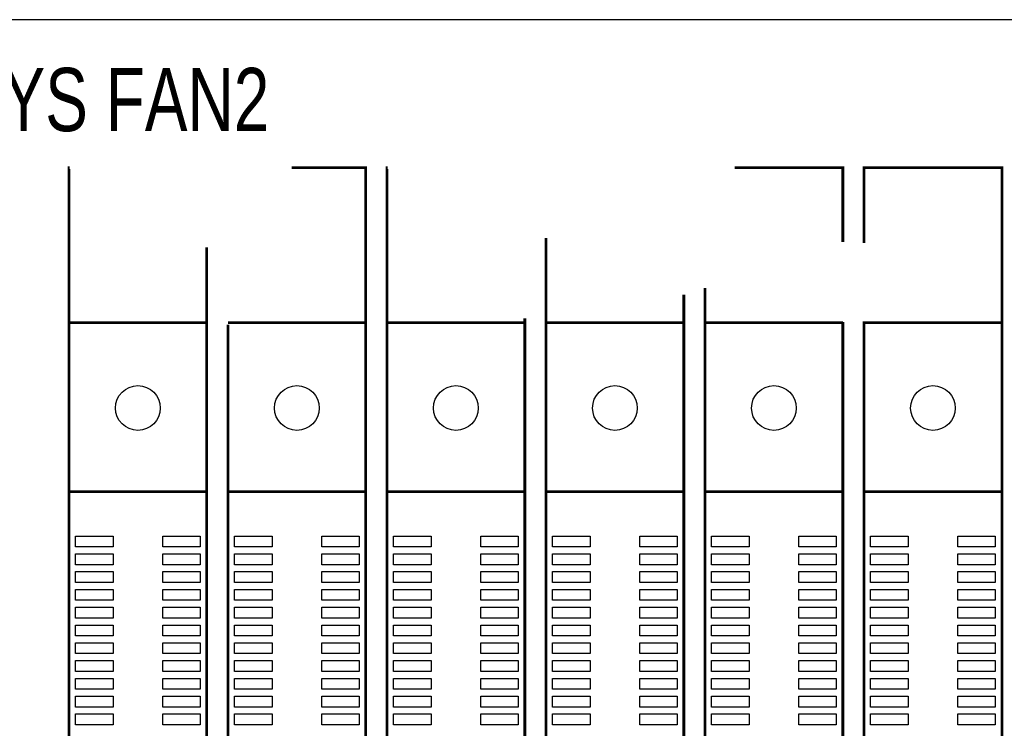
# Model space of a CAD drawing. Extents: x 0 to 344, y -1 to 330.
# Tile 8 of 28: x 72 to 127, y 290 to 330. Entities that reach past the tile are written whole.
import ezdxf

# ---------------------------------------------------------------- set-up
doc = ezdxf.new("R2010")
doc.units = 0
for name, color, linetype in [('BOARD_GEOMETRY_OUTLINE', 2, 'CONTINUOUS'), ('BOARD_GEOMETRY_SILKSCREEN_TOP', 1, 'CONTINUOUS'), ('PACKAGE_GEOMETRY_SILKSCREEN_TOP', 3, 'CONTINUOUS'), ('PIN_TOP', 4, 'CONTINUOUS')]:
    doc.layers.add(name, color=color, linetype=linetype)

msp = doc.modelspace()

# ---------------------------------------------------------------- linework, layer by layer
at = {"layer": 'BOARD_GEOMETRY_OUTLINE'}
msp.add_lwpolyline([(330.2, 328.200004, 0.414214), (328.200004, 330.2), (1.999996, 330.2, 0.414214), (0, 328.200004)], format="xyb", dxfattribs=at)
msp.add_lwpolyline([(0, 328.200004), (0, 1.999996, 0.414214), (1.999996, 0), (328.200004, 0, 0.414214), (330.2, 1.999996), (330.2, 328.200004, 0.414214), (328.200004, 330.2), (1.999996, 330.2, 0.414214)], format="xyb", close=True, dxfattribs=at)
at = {"layer": 'PACKAGE_GEOMETRY_SILKSCREEN_TOP', "const_width": 0.1524}
for points in [[(74.330052, 321.878198), (74.290682, 321.878198), (74.290682, 156.878274)], [(83.23072, 156.878274), (90.980768, 156.878274), (90.980768, 321.878198), (86.811104, 321.878198)], [(92.200984, 321.878198), (92.170758, 321.878198), (92.170758, 156.878274)], [(117.800882, 317.702946), (117.800882, 321.878198), (111.725456, 321.878198)], [(126.74092, 165.243002), (126.74092, 321.878198), (118.990872, 321.878198), (118.990872, 317.655194)], [(101.110796, 317.92545), (101.110796, 156.878274)], [(74.290682, 156.878274), (82.04073, 156.878274), (82.04073, 317.416688)], [(110.050834, 315.127132), (110.050834, 156.878274)], [(101.110796, 156.878274), (108.860844, 156.878274), (108.860844, 314.745624)], [(92.170758, 156.878274), (99.920806, 156.878274), (99.920806, 313.42584)], [(118.990872, 313.251088), (118.990872, 165.322758)], [(74.290682, 313.17819), (82.04073, 313.17819)], [(81.665826, 313.17819), (74.66584, 313.17819)], [(83.23072, 313.17819), (90.980768, 313.17819)], [(83.23072, 313.060334), (83.23072, 156.878274)], [(90.605864, 313.17819), (83.605878, 313.17819)], [(92.170758, 313.17819), (99.920806, 313.17819)], [(99.545902, 313.17819), (92.545916, 313.17819)], [(101.110796, 313.17819), (108.860844, 313.17819)], [(108.48594, 313.17819), (101.485954, 313.17819)], [(110.050834, 313.17819), (117.800882, 313.17819)], [(117.425978, 313.17819), (110.425992, 313.17819)], [(117.800882, 165.314884), (117.800882, 313.203336)], [(118.990872, 313.17819), (126.74092, 313.17819)], [(126.366016, 313.17819), (119.36603, 313.17819)], [(74.290682, 303.678336), (82.04073, 303.678336)], [(83.23072, 303.678336), (90.980768, 303.678336)], [(92.170758, 303.678336), (99.920806, 303.678336)], [(101.110796, 303.678336), (108.860844, 303.678336)], [(110.050834, 303.678336), (117.800882, 303.678336)], [(118.990872, 303.678336), (126.74092, 303.678336)]]:
    msp.add_lwpolyline(points, dxfattribs=at)
at = {"layer": 'PIN_TOP'}
for points in [[(76.769976, 300.57344), (74.661776, 300.57344), (74.661776, 301.18304), (76.769976, 301.18304)], [(81.66989, 300.57344), (79.56169, 300.57344), (79.56169, 301.18304), (81.66989, 301.18304)], [(85.710014, 300.57344), (83.601814, 300.57344), (83.601814, 301.18304), (85.710014, 301.18304)], [(90.609928, 300.57344), (88.501728, 300.57344), (88.501728, 301.18304), (90.609928, 301.18304)], [(94.650052, 300.57344), (92.541852, 300.57344), (92.541852, 301.18304), (94.650052, 301.18304)], [(99.549966, 300.57344), (97.441766, 300.57344), (97.441766, 301.18304), (99.549966, 301.18304)], [(103.59009, 300.57344), (101.48189, 300.57344), (101.48189, 301.18304), (103.59009, 301.18304)], [(108.490004, 300.57344), (106.381804, 300.57344), (106.381804, 301.18304), (108.490004, 301.18304)], [(112.530128, 300.57344), (110.421928, 300.57344), (110.421928, 301.18304), (112.530128, 301.18304)], [(117.430042, 300.57344), (115.321842, 300.57344), (115.321842, 301.18304), (117.430042, 301.18304)], [(121.470166, 300.57344), (119.361966, 300.57344), (119.361966, 301.18304), (121.470166, 301.18304)], [(126.37008, 300.57344), (124.26188, 300.57344), (124.26188, 301.18304), (126.37008, 301.18304)], [(76.769976, 299.573442), (74.661776, 299.573442), (74.661776, 300.183042), (76.769976, 300.183042)], [(81.66989, 299.573442), (79.56169, 299.573442), (79.56169, 300.183042), (81.66989, 300.183042)], [(85.710014, 299.573442), (83.601814, 299.573442), (83.601814, 300.183042), (85.710014, 300.183042)], [(90.609928, 299.573442), (88.501728, 299.573442), (88.501728, 300.183042), (90.609928, 300.183042)], [(94.650052, 299.573442), (92.541852, 299.573442), (92.541852, 300.183042), (94.650052, 300.183042)], [(99.549966, 299.573442), (97.441766, 299.573442), (97.441766, 300.183042), (99.549966, 300.183042)], [(103.59009, 299.573442), (101.48189, 299.573442), (101.48189, 300.183042), (103.59009, 300.183042)], [(108.490004, 299.573442), (106.381804, 299.573442), (106.381804, 300.183042), (108.490004, 300.183042)], [(112.530128, 299.573442), (110.421928, 299.573442), (110.421928, 300.183042), (112.530128, 300.183042)], [(117.430042, 299.573442), (115.321842, 299.573442), (115.321842, 300.183042), (117.430042, 300.183042)], [(121.470166, 299.573442), (119.361966, 299.573442), (119.361966, 300.183042), (121.470166, 300.183042)], [(126.37008, 299.573442), (124.26188, 299.573442), (124.26188, 300.183042), (126.37008, 300.183042)], [(76.769976, 298.573444), (74.661776, 298.573444), (74.661776, 299.183044), (76.769976, 299.183044)], [(81.66989, 298.573444), (79.56169, 298.573444), (79.56169, 299.183044), (81.66989, 299.183044)], [(85.710014, 298.573444), (83.601814, 298.573444), (83.601814, 299.183044), (85.710014, 299.183044)], [(90.609928, 298.573444), (88.501728, 298.573444), (88.501728, 299.183044), (90.609928, 299.183044)], [(94.650052, 298.573444), (92.541852, 298.573444), (92.541852, 299.183044), (94.650052, 299.183044)], [(99.549966, 298.573444), (97.441766, 298.573444), (97.441766, 299.183044), (99.549966, 299.183044)], [(103.59009, 298.573444), (101.48189, 298.573444), (101.48189, 299.183044), (103.59009, 299.183044)], [(108.490004, 298.573444), (106.381804, 298.573444), (106.381804, 299.183044), (108.490004, 299.183044)], [(112.530128, 298.573444), (110.421928, 298.573444), (110.421928, 299.183044), (112.530128, 299.183044)], [(117.430042, 298.573444), (115.321842, 298.573444), (115.321842, 299.183044), (117.430042, 299.183044)], [(121.470166, 298.573444), (119.361966, 298.573444), (119.361966, 299.183044), (121.470166, 299.183044)], [(126.37008, 298.573444), (124.26188, 298.573444), (124.26188, 299.183044), (126.37008, 299.183044)], [(76.769976, 297.573446), (74.661776, 297.573446), (74.661776, 298.183046), (76.769976, 298.183046)], [(81.66989, 297.573446), (79.56169, 297.573446), (79.56169, 298.183046), (81.66989, 298.183046)], [(85.710014, 297.573446), (83.601814, 297.573446), (83.601814, 298.183046), (85.710014, 298.183046)], [(90.609928, 297.573446), (88.501728, 297.573446), (88.501728, 298.183046), (90.609928, 298.183046)], [(94.650052, 297.573446), (92.541852, 297.573446), (92.541852, 298.183046), (94.650052, 298.183046)], [(99.549966, 297.573446), (97.441766, 297.573446), (97.441766, 298.183046), (99.549966, 298.183046)], [(103.59009, 297.573446), (101.48189, 297.573446), (101.48189, 298.183046), (103.59009, 298.183046)], [(108.490004, 297.573446), (106.381804, 297.573446), (106.381804, 298.183046), (108.490004, 298.183046)], [(112.530128, 297.573446), (110.421928, 297.573446), (110.421928, 298.183046), (112.530128, 298.183046)], [(117.430042, 297.573446), (115.321842, 297.573446), (115.321842, 298.183046), (117.430042, 298.183046)], [(121.470166, 297.573446), (119.361966, 297.573446), (119.361966, 298.183046), (121.470166, 298.183046)], [(126.37008, 297.573446), (124.26188, 297.573446), (124.26188, 298.183046), (126.37008, 298.183046)], [(76.769976, 296.573448), (74.661776, 296.573448), (74.661776, 297.183048), (76.769976, 297.183048)], [(81.66989, 296.573448), (79.56169, 296.573448), (79.56169, 297.183048), (81.66989, 297.183048)], [(85.710014, 296.573448), (83.601814, 296.573448), (83.601814, 297.183048), (85.710014, 297.183048)], [(90.609928, 296.573448), (88.501728, 296.573448), (88.501728, 297.183048), (90.609928, 297.183048)], [(94.650052, 296.573448), (92.541852, 296.573448), (92.541852, 297.183048), (94.650052, 297.183048)], [(99.549966, 296.573448), (97.441766, 296.573448), (97.441766, 297.183048), (99.549966, 297.183048)], [(103.59009, 296.573448), (101.48189, 296.573448), (101.48189, 297.183048), (103.59009, 297.183048)], [(108.490004, 296.573448), (106.381804, 296.573448), (106.381804, 297.183048), (108.490004, 297.183048)], [(112.530128, 296.573448), (110.421928, 296.573448), (110.421928, 297.183048), (112.530128, 297.183048)], [(117.430042, 296.573448), (115.321842, 296.573448), (115.321842, 297.183048), (117.430042, 297.183048)], [(121.470166, 296.573448), (119.361966, 296.573448), (119.361966, 297.183048), (121.470166, 297.183048)], [(126.37008, 296.573448), (124.26188, 296.573448), (124.26188, 297.183048), (126.37008, 297.183048)], [(76.769976, 295.57345), (74.661776, 295.57345), (74.661776, 296.18305), (76.769976, 296.18305)], [(81.66989, 295.57345), (79.56169, 295.57345), (79.56169, 296.18305), (81.66989, 296.18305)], [(85.710014, 295.57345), (83.601814, 295.57345), (83.601814, 296.18305), (85.710014, 296.18305)], [(90.609928, 295.57345), (88.501728, 295.57345), (88.501728, 296.18305), (90.609928, 296.18305)], [(94.650052, 295.57345), (92.541852, 295.57345), (92.541852, 296.18305), (94.650052, 296.18305)], [(99.549966, 295.57345), (97.441766, 295.57345), (97.441766, 296.18305), (99.549966, 296.18305)], [(103.59009, 295.57345), (101.48189, 295.57345), (101.48189, 296.18305), (103.59009, 296.18305)], [(108.490004, 295.57345), (106.381804, 295.57345), (106.381804, 296.18305), (108.490004, 296.18305)], [(112.530128, 295.57345), (110.421928, 295.57345), (110.421928, 296.18305), (112.530128, 296.18305)], [(117.430042, 295.57345), (115.321842, 295.57345), (115.321842, 296.18305), (117.430042, 296.18305)], [(121.470166, 295.57345), (119.361966, 295.57345), (119.361966, 296.18305), (121.470166, 296.18305)], [(126.37008, 295.57345), (124.26188, 295.57345), (124.26188, 296.18305), (126.37008, 296.18305)], [(76.769976, 294.573452), (74.661776, 294.573452), (74.661776, 295.183052), (76.769976, 295.183052)], [(81.66989, 294.573452), (79.56169, 294.573452), (79.56169, 295.183052), (81.66989, 295.183052)], [(85.710014, 294.573452), (83.601814, 294.573452), (83.601814, 295.183052), (85.710014, 295.183052)], [(90.609928, 294.573452), (88.501728, 294.573452), (88.501728, 295.183052), (90.609928, 295.183052)], [(94.650052, 294.573452), (92.541852, 294.573452), (92.541852, 295.183052), (94.650052, 295.183052)], [(99.549966, 294.573452), (97.441766, 294.573452), (97.441766, 295.183052), (99.549966, 295.183052)], [(103.59009, 294.573452), (101.48189, 294.573452), (101.48189, 295.183052), (103.59009, 295.183052)], [(108.490004, 294.573452), (106.381804, 294.573452), (106.381804, 295.183052), (108.490004, 295.183052)], [(112.530128, 294.573452), (110.421928, 294.573452), (110.421928, 295.183052), (112.530128, 295.183052)], [(117.430042, 294.573452), (115.321842, 294.573452), (115.321842, 295.183052), (117.430042, 295.183052)], [(121.470166, 294.573452), (119.361966, 294.573452), (119.361966, 295.183052), (121.470166, 295.183052)], [(126.37008, 294.573452), (124.26188, 294.573452), (124.26188, 295.183052), (126.37008, 295.183052)], [(76.769976, 293.573454), (74.661776, 293.573454), (74.661776, 294.183054), (76.769976, 294.183054)], [(81.66989, 293.573454), (79.56169, 293.573454), (79.56169, 294.183054), (81.66989, 294.183054)], [(85.710014, 293.573454), (83.601814, 293.573454), (83.601814, 294.183054), (85.710014, 294.183054)], [(90.609928, 293.573454), (88.501728, 293.573454), (88.501728, 294.183054), (90.609928, 294.183054)], [(94.650052, 293.573454), (92.541852, 293.573454), (92.541852, 294.183054), (94.650052, 294.183054)], [(99.549966, 293.573454), (97.441766, 293.573454), (97.441766, 294.183054), (99.549966, 294.183054)], [(103.59009, 293.573454), (101.48189, 293.573454), (101.48189, 294.183054), (103.59009, 294.183054)], [(108.490004, 293.573454), (106.381804, 293.573454), (106.381804, 294.183054), (108.490004, 294.183054)], [(112.530128, 293.573454), (110.421928, 293.573454), (110.421928, 294.183054), (112.530128, 294.183054)], [(117.430042, 293.573454), (115.321842, 293.573454), (115.321842, 294.183054), (117.430042, 294.183054)], [(121.470166, 293.573454), (119.361966, 293.573454), (119.361966, 294.183054), (121.470166, 294.183054)], [(126.37008, 293.573454), (124.26188, 293.573454), (124.26188, 294.183054), (126.37008, 294.183054)], [(76.769976, 292.573456), (74.661776, 292.573456), (74.661776, 293.183056), (76.769976, 293.183056)], [(81.66989, 292.573456), (79.56169, 292.573456), (79.56169, 293.183056), (81.66989, 293.183056)], [(85.710014, 292.573456), (83.601814, 292.573456), (83.601814, 293.183056), (85.710014, 293.183056)], [(90.609928, 292.573456), (88.501728, 292.573456), (88.501728, 293.183056), (90.609928, 293.183056)], [(94.650052, 292.573456), (92.541852, 292.573456), (92.541852, 293.183056), (94.650052, 293.183056)], [(99.549966, 292.573456), (97.441766, 292.573456), (97.441766, 293.183056), (99.549966, 293.183056)], [(103.59009, 292.573456), (101.48189, 292.573456), (101.48189, 293.183056), (103.59009, 293.183056)], [(108.490004, 292.573456), (106.381804, 292.573456), (106.381804, 293.183056), (108.490004, 293.183056)], [(112.530128, 292.573456), (110.421928, 292.573456), (110.421928, 293.183056), (112.530128, 293.183056)], [(117.430042, 292.573456), (115.321842, 292.573456), (115.321842, 293.183056), (117.430042, 293.183056)], [(121.470166, 292.573456), (119.361966, 292.573456), (119.361966, 293.183056), (121.470166, 293.183056)], [(126.37008, 292.573456), (124.26188, 292.573456), (124.26188, 293.183056), (126.37008, 293.183056)], [(76.769976, 291.573458), (74.661776, 291.573458), (74.661776, 292.183058), (76.769976, 292.183058)], [(81.66989, 291.573458), (79.56169, 291.573458), (79.56169, 292.183058), (81.66989, 292.183058)], [(85.710014, 291.573458), (83.601814, 291.573458), (83.601814, 292.183058), (85.710014, 292.183058)], [(90.609928, 291.573458), (88.501728, 291.573458), (88.501728, 292.183058), (90.609928, 292.183058)], [(94.650052, 291.573458), (92.541852, 291.573458), (92.541852, 292.183058), (94.650052, 292.183058)], [(99.549966, 291.573458), (97.441766, 291.573458), (97.441766, 292.183058), (99.549966, 292.183058)], [(103.59009, 291.573458), (101.48189, 291.573458), (101.48189, 292.183058), (103.59009, 292.183058)], [(108.490004, 291.573458), (106.381804, 291.573458), (106.381804, 292.183058), (108.490004, 292.183058)], [(112.530128, 291.573458), (110.421928, 291.573458), (110.421928, 292.183058), (112.530128, 292.183058)], [(117.430042, 291.573458), (115.321842, 291.573458), (115.321842, 292.183058), (117.430042, 292.183058)], [(121.470166, 291.573458), (119.361966, 291.573458), (119.361966, 292.183058), (121.470166, 292.183058)], [(126.37008, 291.573458), (124.26188, 291.573458), (124.26188, 292.183058), (126.37008, 292.183058)], [(76.769976, 290.57346), (74.661776, 290.57346), (74.661776, 291.18306), (76.769976, 291.18306)], [(81.66989, 290.57346), (79.56169, 290.57346), (79.56169, 291.18306), (81.66989, 291.18306)], [(85.710014, 290.57346), (83.601814, 290.57346), (83.601814, 291.18306), (85.710014, 291.18306)], [(90.609928, 290.57346), (88.501728, 290.57346), (88.501728, 291.18306), (90.609928, 291.18306)], [(94.650052, 290.57346), (92.541852, 290.57346), (92.541852, 291.18306), (94.650052, 291.18306)], [(99.549966, 290.57346), (97.441766, 290.57346), (97.441766, 291.18306), (99.549966, 291.18306)], [(103.59009, 290.57346), (101.48189, 290.57346), (101.48189, 291.18306), (103.59009, 291.18306)], [(108.490004, 290.57346), (106.381804, 290.57346), (106.381804, 291.18306), (108.490004, 291.18306)], [(112.530128, 290.57346), (110.421928, 290.57346), (110.421928, 291.18306), (112.530128, 291.18306)], [(117.430042, 290.57346), (115.321842, 290.57346), (115.321842, 291.18306), (117.430042, 291.18306)], [(121.470166, 290.57346), (119.361966, 290.57346), (119.361966, 291.18306), (121.470166, 291.18306)], [(126.37008, 290.57346), (124.26188, 290.57346), (124.26188, 291.18306), (126.37008, 291.18306)]]:
    msp.add_lwpolyline(points, close=True, dxfattribs=at)
for centre in [(78.165706, 308.378352), (87.105744, 308.378352), (96.045782, 308.378352), (104.98582, 308.378352), (113.925858, 308.378352), (122.865896, 308.378352)]:
    msp.add_circle(centre, 1.2573, dxfattribs=at)

# ---------------------------------------------------------------- texts
at = {"layer": 'BOARD_GEOMETRY_SILKSCREEN_TOP', "width": 0.757143}
msp.add_text('SYS FAN2', height=3.556, dxfattribs=at).set_placement((68.15201, 323.935852))

doc.saveas('drawing.dxf')
